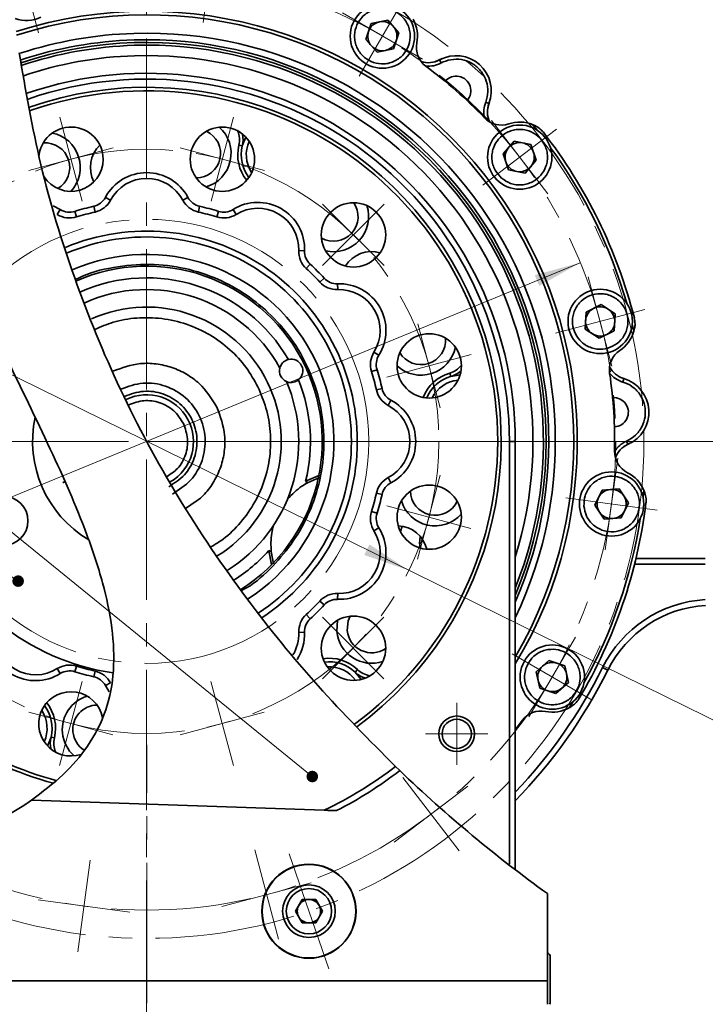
# Model space of a CAD drawing. Header units: millimetres. Extents: x -594 to 604, y -420 to 420.
# Tile 15 of 43: x -385 to -327, y 225 to 310. Entities that reach past the tile are written whole.
import ezdxf

# ---------------------------------------------------------------- set-up
doc = ezdxf.new("R2010")
doc.units = ezdxf.units.MM
doc.linetypes.add('点画线', pattern=[18, 12, -2, 2, -2])
doc.layers.get('0').update_dxf_attribs({"lineweight": 35})
for name, color, linetype, lineweight in [('中心线层', 1, '点画线', 18), ('尺寸线层', 3, 'Continuous', 18), ('粗实线层', 7, 'Continuous', 35), ('细实线层', 7, 'Continuous', 18)]:
    doc.layers.add(name, color=color, linetype=linetype, lineweight=lineweight)
doc.styles.add('标准', font='txt', dxfattribs={"width": 0.667})
doc.dimstyles.new('GB_尺寸', dxfattribs={"dimtxt": 3.5, "dimasz": 4, "dimexe": 2, "dimexo": 0, "dimtad": 1, "dimdsep": 46, "dimtxsty": '标准', "dimblk": '_CAXARROW', "dimcen": 0, "dimdle": 6, "dimazin": 2, "dimtfac": 0.707107, "dimtdec": 3, "dimtmove": 2, "dimatfit": 3, "dimfxl": 0, "dimfrac": 2, "dimtolj": 1, "dimtzin": 0, "dimarcsym": 0})

# ---------------------------------------------------------------- blocks, each defined once
blk = doc.blocks.new('*X13')
at = {"layer": '尺寸线层', "linetype": 'Continuous'}
for points in [[(-279.683, 273.547), (-280.183, 269.547), (-279.183, 269.547)], [(-279.683, 173.547), (-280.183, 177.547), (-279.183, 177.547)]]:
    blk.add_hatch(color=0, dxfattribs=at).paths.add_polyline_path(points, flags=0)
at = {"layer": '尺寸线层', "color": 0, "linetype": 'Continuous'}
for p, q in [((-374.607, 273.547), (-277.683, 273.547)), ((-279.683, 173.547), (-279.683, 273.547)), ((-374.607, 173.547), (-277.683, 173.547))]:
    blk.add_line(p, q, dxfattribs=at)
at = {"layer": '尺寸线层', "color": 0, "insert": (-282.039, 223.547), "char_height": 3.5, "width": 9.30267, "attachment_point": 5, "rotation": 90, "line_spacing_factor": 1.15057, "style": '标准'}
blk.add_mtext('\\T1.1;100', dxfattribs=at)
blk = doc.blocks.new('_CAXARROW')
blk.add_hatch(color=0).paths.add_polyline_path([(0, 0), (-1, 0.125), (-1, -0.125)], flags=0)
blk = doc.blocks.new('*X15')
at = {"layer": '尺寸线层', "linetype": 'Continuous'}
for points in [[(-259.129, 323.118), (-259.629, 319.118), (-258.629, 319.118)], [(-259.129, -353.352), (-259.629, -349.352), (-258.629, -349.352)]]:
    blk.add_hatch(color=0, dxfattribs=at).paths.add_polyline_path(points, flags=0)
at = {"layer": '尺寸线层', "color": 0, "linetype": 'Continuous'}
for p, q in [((-374.615, 323.118), (-257.129, 323.118)), ((-259.129, -353.352), (-259.129, 323.118)), ((-459.086, -353.352), (-257.129, -353.352))]:
    blk.add_line(p, q, dxfattribs=at)
at = {"layer": '尺寸线层', "color": 0, "insert": (-261.485, 178.789), "char_height": 3.5, "width": 9.20172, "attachment_point": 5, "rotation": 90, "line_spacing_factor": 1.15057, "style": '标准'}
blk.add_mtext('\\T1.1;676', dxfattribs=at)
blk = doc.blocks.new('*X28')
at = {"layer": '尺寸线层', "linetype": 'Continuous'}
for points in [[(-481.107, 247.969), (-480.939, 243.942), (-479.953, 244.107)], [(-415.936, -140.963), (-417.09, -137.101), (-416.104, -136.936)]]:
    blk.add_hatch(color=0, dxfattribs=at).paths.add_polyline_path(points, flags=0)
at = {"layer": '尺寸线层', "color": 0, "linetype": 'Continuous'}
for p, q in [((-412.367, 259.488), (-483.079, 247.639)), ((-415.936, -140.963), (-481.107, 247.969)), ((-347.195, -129.445), (-417.908, -141.294))]:
    blk.add_line(p, q, dxfattribs=at)
at = {"layer": '尺寸线层', "color": 0, "insert": (-446.198, 53.893), "char_height": 3.5, "width": 9.47933, "attachment_point": 5, "rotation": 279.51235, "line_spacing_factor": 1.15057, "style": '标准'}
blk.add_mtext('\\T1.1;400', dxfattribs=at)
blk = doc.blocks.new('*X29')
at = {"layer": '尺寸线层', "linetype": 'Continuous'}
for points in [[(-337.544, 288.844), (-341.433, 287.782), (-341.052, 286.858)], [(-411.685, 258.28), (-408.177, 260.267), (-407.796, 259.342)]]:
    blk.add_hatch(color=0, dxfattribs=at).paths.add_polyline_path(points, flags=0)
at = {"layer": '尺寸线层', "color": 0, "linetype": 'Continuous'}
blk.add_line((-445.266, 244.436), (-337.544, 288.844), dxfattribs=at)
at = {"layer": '尺寸线层', "color": 0, "insert": (-443.554, 247.977), "char_height": 3.5, "width": 11.7255, "attachment_point": 5, "rotation": 22.40385, "line_spacing_factor": 1.15057, "style": '标准'}
blk.add_mtext('\\T1.1;%%C80', dxfattribs=at)
blk = doc.blocks.new('*X33')
at = {"layer": '尺寸线层', "linetype": 'Continuous'}
for points in [[(-397.031, 284.598), (-393.663, 282.383), (-393.221, 283.28)], [(-352.198, 262.526), (-356.008, 263.845), (-355.566, 264.742)]]:
    blk.add_hatch(color=0, dxfattribs=at).paths.add_polyline_path(points, flags=0)
at = {"layer": '尺寸线层', "color": 0, "linetype": 'Continuous'}
blk.add_line((-315.093, 244.259), (-397.031, 284.598), dxfattribs=at)
at = {"layer": '尺寸线层', "color": 0, "insert": (-316.565, 247.905), "char_height": 3.5, "width": 11.7255, "attachment_point": 5, "rotation": 333.78827, "line_spacing_factor": 1.15057, "style": '标准'}
blk.add_mtext('\\T1.1;%%C50', dxfattribs=at)
blk = doc.blocks.new('*X41')
at = {"layer": '细实线层', "lineweight": 18}
h = blk.add_hatch(color=0, dxfattribs=at)
edge = h.paths.add_edge_path(flags=0)
edge.add_arc((0, 0), 0.5, 0, 360)
at = {"layer": '细实线层', "color": 0}
blk.add_line((0, 0), (-96.92, 78.843), dxfattribs=at)
blk = doc.blocks.new('*X42')
at = {"layer": '细实线层', "lineweight": 18}
h = blk.add_hatch(color=0, dxfattribs=at)
edge = h.paths.add_edge_path(flags=0)
edge.add_arc((0, 0), 0.5, 0, 360)
at = {"layer": '细实线层', "color": 0}
for p, q in [((-71.774, 49.14), (-81.774, 49.14)), ((0, 0), (-71.774, 49.14))]:
    blk.add_line(p, q, dxfattribs=at)
at = {"layer": '细实线层', "color": 0, "lineweight": 18, "insert": (-76.774, 50.64), "char_height": 5, "width": 17, "attachment_point": 8, "line_spacing_factor": 1.15057, "style": '标准'}
blk.add_mtext('\\T1.1;4', dxfattribs=at)

msp = doc.modelspace()

# ---------------------------------------------------------------- linework, layer by layer
at = {"layer": '中心线层'}
for p, q in [((-374.615, 224.006), (-374.615, 323.118)), ((-368.728, 317.215), (-369.782, 309.384)), ((-385.881, 316.145), (-383.858, 308.506)), ((-352.471, 311.639), (-356.442, 304.807)), ((-357.872, 310.209), (-351.04, 306.238)), ((-380.107, 294.104), (-382.034, 301.294)), ((-369.1, 294.098), (-367.174, 301.289)), ((-345.122, 301.012), (-340.33, 294.729)), ((-339.585, 300.267), (-345.868, 295.475)), ((-377.475, 298.663), (-384.666, 296.736)), ((-364.542, 296.73), (-371.732, 298.657)), ((-354.307, 288.59), (-359.571, 293.854)), ((-359.571, 288.59), (-354.307, 293.854)), ((-336.863, 287.637), (-334.84, 279.998)), ((-332.032, 284.829), (-339.671, 282.806)), ((-349.514, 276.423), (-351.441, 283.613)), ((-354.073, 279.055), (-346.882, 280.982)), ((-424.17, 273.562), (-325.059, 273.562)), ((-334.35, 272.118), (-335.405, 264.287)), ((-351.447, 263.49), (-349.52, 270.68)), ((-330.962, 267.675), (-338.793, 268.73)), ((-354.078, 268.048), (-346.888, 266.121)), ((-359.587, 253.255), (-354.323, 258.519)), ((-359.587, 258.519), (-354.323, 253.255)), ((-337.968, 256.82), (-341.939, 249.988)), ((-336.538, 251.418), (-343.369, 255.389)), ((-380.129, 253.026), (-382.055, 245.836)), ((-369.122, 253.02), (-367.195, 245.83)), ((-348.107, 245.892), (-348.107, 251.202)), ((-384.687, 250.394), (-377.497, 248.468)), ((-371.754, 248.462), (-364.563, 250.388)), ((-350.762, 248.547), (-345.452, 248.547)), ((-374.607, 99.501), (-374.607, 247.593)), ((-347.91, 238.532), (-352.702, 244.816)), ((-347.165, 244.07), (-353.448, 239.278)), ((-363.348, 230.98), (-365.371, 238.618)), ((-380.502, 229.91), (-379.447, 237.741)), ((-362.437, 238.293), (-359.039, 228.454)), ((-360.54, 235.81), (-368.179, 233.788)), ((-376.059, 233.298), (-383.89, 234.352))]:
    msp.add_line(p, q, dxfattribs=at)
for centre, radius in [((-374.607, 273.547), 42.5), ((-374.615, 273.562), 40.097), ((-374.615, 273.562), 24.986), ((-374.615, 273.562), 18.991)]:
    msp.add_circle(centre, radius, dxfattribs=at)
at = {"layer": '粗实线层'}
for p, q in [((-355.421, 309.297), (-355.875, 307.927)), ((-354.007, 309.589), (-355.421, 309.297)), ((-353.048, 308.511), (-354.007, 309.589)), ((-353.501, 307.141), (-353.048, 308.511)), ((-355.875, 307.927), (-354.915, 306.849)), ((-354.915, 306.849), (-353.501, 307.141)), ((-349.971, 306.028), (-349.352, 306.298)), ((-349.57, 306.19), (-349.428, 305.926)), ((-345.631, 302.577), (-345.351, 302.469)), ((-345.302, 302.605), (-345.458, 302.076)), ((-341.618, 300.658), (-341.228, 300.176)), ((-341.387, 300.555), (-341.618, 300.658)), ((-366.144, 299.591), (-366.435, 298.831)), ((-343.2, 299.234), (-344.144, 298.141)), ((-341.783, 298.963), (-343.2, 299.234)), ((-366.435, 298.831), (-366.726, 298.902)), ((-344.144, 298.141), (-343.67, 296.778)), ((-341.308, 297.599), (-341.783, 298.963)), ((-342.252, 296.507), (-341.308, 297.599)), ((-343.67, 296.778), (-342.252, 296.507)), ((-377.697, 294.191), (-378.139, 294.426)), ((-371.076, 294.426), (-371.517, 294.191)), ((-382.598, 293.706), (-381.988, 293.394)), ((-382.253, 292.97), (-381.988, 293.394)), ((-380.598, 292.757), (-380.747, 293.234)), ((-379.024, 293.179), (-379.134, 293.667)), ((-370.081, 293.667), (-370.19, 293.179)), ((-368.468, 293.234), (-368.616, 292.757)), ((-367.226, 293.394), (-366.961, 292.97)), ((-361.11, 289.863), (-361.609, 289.88)), ((-360.627, 288.708), (-360.966, 288.34)), ((-359.446, 287.527), (-359.814, 287.188)), ((-358.292, 287.045), (-358.274, 286.545)), ((-335.761, 285.259), (-337.051, 284.611)), ((-334.555, 284.467), (-335.761, 285.259)), ((-337.051, 284.611), (-337.135, 283.17)), ((-334.639, 283.026), (-334.555, 284.467)), ((-337.135, 283.17), (-335.928, 282.378)), ((-335.928, 282.378), (-334.639, 283.026)), ((-333.105, 283.588), (-332.963, 282.985)), ((-332.963, 282.985), (-332.903, 283.23)), ((-354.76, 280.928), (-355.184, 281.193)), ((-354.92, 279.687), (-355.397, 279.538)), ((-348.624, 279.112), (-348.709, 279.4)), ((-347.821, 279.24), (-348.624, 279.112)), ((-334.219, 279.094), (-333.591, 278.848)), ((-333.821, 278.926), (-333.908, 278.638)), ((-354.488, 278.074), (-354.976, 277.964)), ((-353.729, 277.079), (-353.963, 276.637)), ((-343.607, 273.547), (-343.107, 273.547)), ((-343.607, 237.399), (-343.607, 273.547)), ((-343.107, 273.547), (-343.107, 237.011)), ((-333.338, 273.372), (-333.822, 273.109)), ((-333.591, 273.585), (-333.469, 273.311)), ((-361.024, 270.157), (-359.821, 270.672)), ((-359.823, 270.462), (-360.851, 270.023)), ((-353.729, 270.016), (-353.963, 270.457)), ((-381.786, 270.017), (-381.646, 270.086)), ((-360.851, 270.023), (-361.024, 270.157)), ((-334.236, 269.502), (-335.676, 269.397)), ((-333.425, 268.308), (-334.236, 269.502)), ((-354.488, 269.021), (-354.976, 269.13)), ((-335.676, 269.397), (-336.304, 268.098)), ((-332.11, 269.391), (-332.175, 268.774)), ((-332.02, 269.155), (-332.11, 269.391)), ((-336.304, 268.098), (-335.493, 266.904)), ((-334.054, 267.009), (-333.425, 268.308)), ((-354.92, 267.408), (-355.397, 267.556)), ((-335.493, 266.904), (-334.054, 267.009)), ((-354.76, 266.166), (-355.184, 265.901)), ((-352.921, 265.852), (-352.769, 266.304)), ((-364.171, 264.215), (-363.964, 264.147)), ((-363.942, 262.999), (-364.171, 264.215)), ((-363.964, 264.147), (-363.76, 263.089)), ((-326.861, 263.047), (-332.909, 263.047)), ((-332.786, 263.547), (-326.861, 263.547)), ((-358.292, 260.05), (-358.274, 260.549)), ((-359.446, 259.567), (-359.814, 259.906)), ((-360.627, 258.386), (-360.966, 258.754)), ((-358.359, 257.301), (-358.294, 258.257)), ((-361.11, 257.232), (-361.609, 257.214)), ((-340.227, 254.815), (-341.305, 253.855)), ((-338.857, 254.361), (-340.227, 254.815)), ((-338.565, 252.947), (-338.857, 254.361)), ((-382.253, 254.124), (-381.988, 253.7)), ((-380.598, 254.337), (-380.747, 253.86)), ((-379.024, 253.916), (-379.134, 253.428)), ((-356.797, 253.828), (-356.59, 254.045)), ((-356.284, 253.196), (-356.797, 253.828)), ((-341.305, 253.855), (-341.013, 252.441)), ((-335.64, 254.214), (-335.192, 253.992)), ((-377.697, 252.904), (-378.139, 252.669)), ((-377.807, 252.146), (-378.139, 252.669)), ((-339.643, 251.988), (-338.565, 252.947)), ((-341.013, 252.441), (-339.643, 251.988)), ((-338.16, 251.301), (-338.487, 250.774)), ((-338.487, 250.774), (-338.271, 250.905)), ((-383.07, 247.504), (-382.779, 248.263)), ((-382.779, 248.263), (-382.488, 248.192)), ((-353.342, 245.748), (-352.977, 245.398)), ((-359.425, 242.011), (-384.458, 242.865)), ((-361.893, 233.374), (-361.315, 234.374)), ((-361.315, 234.374), (-360.161, 234.374)), ((-360.161, 234.374), (-359.583, 233.374)), ((-340.357, 234.876), (-340.357, 227.41)), ((-361.315, 232.374), (-361.893, 233.374)), ((-359.583, 233.374), (-360.161, 232.374)), ((-360.161, 232.374), (-361.315, 232.374)), ((-340.107, 229.485), (-340.107, 225.61)), ((-422.863, 227.41), (-340.357, 227.41)), ((-340.357, 227.41), (-340.357, 225.41))]:
    msp.add_line(p, q, dxfattribs=at)
for points in [[(-351.205, 264.43), (-351.284, 264.85), (-351.222, 265.434)], [(-357.203, 258.606), (-357.378, 258.199), (-357.463, 257.384)], [(-342.502, 249.687), (-343.008, 249.022), (-343.107, 248.895)]]:
    msp.add_lwpolyline(points, dxfattribs=at)
for centre, radius in [((-354.461, 308.219), 2.75), ((-368.137, 297.695), 2.75), ((-342.726, 297.87), 2.75), ((-356.929, 291.225), 2.75), ((-335.845, 283.818), 2.75), ((-350.459, 280.018), 2.75), ((-334.865, 268.203), 2.75), ((-350.459, 267.077), 2.75), ((-386.854, 266.763), 2.1), ((-356.929, 255.869), 2.75), ((-339.935, 253.401), 2.75), ((-348.107, 248.547), 1.525), ((-348.107, 248.547), 1.25), ((-360.738, 233.374), 4.025), ((-360.738, 233.374), 4), ((-360.738, 233.374), 2.25), ((-360.738, 233.374), 1.938)]:
    msp.add_circle(centre, radius, dxfattribs=at)
for centre, radius, start, end in [((-374.607, 273.547), 36.8, 328.86798, 107.64266), ((-374.607, 273.547), 36.5, 329.65666, 107.72781), ((-384.878, 312.309), 2.75, 249.10675, 296.6837), ((-354.461, 308.219), 1.25, 101.6837, 161.6837), ((-354.461, 308.219), 1.25, 41.6837, 101.6837), ((-354.461, 308.219), 3, 348.9074, 28.86239), ((-374.607, 273.547), 34.927, 91.79395, 108.0175), ((-374.607, 273.547), 34.927, 334.40578, 91.79395), ((-354.461, 308.219), 1.25, 161.6837, 221.6837), ((-354.461, 308.219), 1.25, 341.6837, 41.6837), ((-374.607, 273.547), 34.368, 91.79395, 108.32033), ((-374.607, 273.547), 34.137, 337.33107, 108.33787), ((-374.607, 273.547), 33.906, 91.79395, 108.42269), ((-374.607, 273.547), 34.368, 336.42609, 91.79395), ((-374.607, 273.547), 33.906, 338.28473, 91.79395), ((-354.461, 308.219), 1.25, 281.6837, 341.6837), ((-349.554, 307.257), 2, 168.9074, 233.38089), ((-374.607, 273.547), 33.015, 342.57796, 91.79395), ((-354.461, 308.219), 1.25, 221.6837, 281.6837), ((-374.607, 273.547), 33.015, 91.79395, 108.5898), ((-350.517, 307.952), 2, 251.4564, 298.25684), ((-350.517, 307.952), 2.3, 263.81447, 298.25684), ((-348.15, 303.548), 3, 338.9258, 118.25684), ((-374.607, 273.547), 31.5, 0, 108.97857), ((-374.607, 273.547), 40, 43.80175, 53.38089), ((-374.607, 273.547), 31, 0, 109.08601), ((-348.15, 303.548), 1.25, 317.69604, 139.4866), ((-374.607, 273.547), 30.3, 306.3814, 109.27493), ((-374.607, 273.547), 30, 0, 109.37272), ((-343.485, 301.75), 2.3, 158.9258, 193.36817), ((-343.485, 301.75), 2, 158.9258, 205.72624), ((-344.294, 302.618), 2, 223.80175, 288.27524), ((-342.726, 297.87), 3, 68.32025, 108.27524), ((-381.078, 297.695), 2.75, 0, 176.4894), ((-383.281, 296.994), 3, 316.92246, 78.37813), ((-370.395, 298.19), 2.1, 270.70153, 64.59906), ((-370.395, 298.19), 3, 286.92246, 48.37813), ((-368.67, 299.373), 2, 346.3654, 21.38835), ((-368.67, 299.373), 2.3, 346.3654, 11.76083), ((-374.607, 273.547), 43, 14.22538, 37.95726), ((-383.281, 296.994), 2.1, 300.70153, 94.59906), ((-363.325, 298.077), 2.77, 155.6269, 213.4442), ((-342.726, 297.87), 1.25, 79.1837, 139.1837), ((-342.726, 297.87), 1.25, 19.1837, 79.1837), ((-376.783, 296.996), 2.635, 133.76286, 207.75321), ((-363.325, 298.077), 3.5, 166.3654, 218.61342), ((-363.325, 298.077), 3.2, 166.3654, 217.30436), ((-342.726, 297.87), 1.25, 139.1837, 199.1837), ((-342.726, 297.87), 1.25, 319.1837, 19.1837), ((-374.607, 273.547), 42.7, 16.08174, 36.1009), ((-381.078, 297.695), 2.75, 212.65967, 360), ((-342.726, 297.87), 1.25, 199.1837, 259.1837), ((-374.607, 292.547), 4, 28.00899, 151.99101), ((-342.726, 297.87), 1.25, 259.1837, 319.1837), ((-374.607, 292.547), 3.5, 28.00899, 151.99101), ((-379.463, 295.13), 1.5, 282.67954, 331.99101), ((-379.463, 295.13), 2, 282.67954, 331.99101), ((-369.751, 295.13), 2, 208.00899, 257.32046), ((-369.751, 295.13), 1.5, 208.00899, 257.32046), ((-365.107, 290.002), 4, 358.00899, 121.99101), ((-358.638, 292.782), 2.1, 240.70153, 34.59906), ((-381.193, 294.666), 1.5, 238.00899, 287.32046), ((-374.607, 273.547), 20.622, 102.67954, 107.32046), ((-374.607, 273.547), 20.122, 102.67954, 107.32046), ((-374.607, 273.547), 20.122, 72.67954, 77.32046), ((-374.607, 273.547), 20.622, 72.67954, 77.32046), ((-368.021, 294.666), 1.5, 252.67954, 301.99101), ((-365.107, 290.002), 3.5, 358.00899, 121.99101), ((-358.638, 292.782), 3, 256.92246, 18.37813), ((-381.193, 294.666), 2, 238.00899, 287.32046), ((-368.021, 294.666), 2, 252.67954, 301.99101), ((-374.607, 273.547), 18, 0, 112.71698), ((-374.607, 273.547), 17.5, 0, 112.83677), ((-359.61, 289.811), 2, 178.00899, 227.32046), ((-359.61, 289.811), 1.5, 178.00899, 227.32046), ((-355.387, 287.156), 2.635, 73.76286, 147.75321), ((-374.607, 273.547), 16, 302.56974, 113.46039), ((-374.607, 273.547), 15, 302.39796, 113.78812), ((-374.607, 273.547), 20.122, 42.67954, 47.32046), ((-374.607, 273.547), 20.622, 42.67954, 47.32046), ((-374.607, 273.547), 14, 30.09057, 114.13566), ((-358.344, 288.544), 2, 222.67954, 271.99101), ((-358.344, 288.544), 1.5, 222.67954, 271.99101), ((-374.607, 273.547), 20, 138.14492, 261.77158), ((-374.607, 273.547), 13, 28.9263, 114.32576), ((-358.153, 283.047), 4, 328.00899, 91.99101), ((-358.153, 283.047), 3.5, 328.00899, 91.99101), ((-374.607, 273.547), 11.5, 26.09133, 114.24669), ((-335.845, 283.818), 1.25, 116.6837, 176.6837), ((-335.845, 283.818), 1.25, 56.6837, 116.6837), ((-335.845, 283.818), 1.25, 356.6837, 56.6837), ((-335.845, 283.818), 1.25, 176.6837, 236.6837), ((-335.845, 283.818), 1.25, 296.6837, 356.6837), ((-335.845, 283.818), 3, 303.9074, 343.86239), ((-351.16, 282.221), 2.1, 210.70153, 4.59906), ((-335.845, 283.818), 1.25, 236.6837, 296.6837), ((-351.16, 282.221), 3, 226.92246, 348.37813), ((-333.056, 279.669), 2, 123.9074, 188.38089), ((-362.258, 279.594), 1, 308.56161, 103.62103), ((-353.488, 280.133), 2, 148.00899, 197.32046), ((-353.488, 280.133), 1.5, 148.00899, 197.32046), ((-362.258, 279.594), 1, 166.07725, 246.10539), ((-374.607, 273.547), 20.622, 12.67954, 17.32046), ((-349.272, 281.319), 2, 286.3654, 321.38835), ((-333.245, 280.841), 2, 206.4564, 253.25684), ((-374.607, 273.547), 14, 345.98459, 22.09207), ((-374.607, 273.547), 20.122, 12.67954, 17.32046), ((-347.723, 276.041), 3.5, 106.3654, 158.61342), ((-347.723, 276.041), 3.2, 106.3654, 157.30436), ((-347.723, 276.041), 2.77, 95.6269, 153.4442), ((-349.272, 281.319), 2.3, 286.3654, 311.76083), ((-333.245, 280.841), 2.3, 218.81447, 253.25684), ((-374.607, 273.547), 40, 358.80175, 8.38089), ((-334.686, 276.053), 3, 293.9258, 73.25684), ((-374.607, 273.547), 11.5, 301.63742, 26.09133), ((-374.607, 273.547), 13, 301.99663, 23.25633), ((-353.024, 278.403), 2, 192.67954, 241.99101), ((-353.024, 278.403), 1.5, 192.67954, 241.99101), ((-374.607, 273.547), 4, 300.28099, 116.19693), ((-355.607, 273.547), 4, 298.00899, 61.99101), ((-334.686, 276.053), 1.25, 272.69604, 94.4866), ((-355.607, 273.547), 3.5, 298.00899, 61.99101), ((-374.607, 273.547), 9.75, 167.72554, 239.44204), ((-374.607, 273.547), 17.5, 302.959, 360), ((-374.607, 273.547), 18, 303.11175, 0), ((-374.607, 273.547), 30, 306.3066, 360), ((-332.658, 271.482), 2.3, 113.9258, 148.36817), ((-332.658, 271.482), 2, 113.9258, 160.72624), ((-332.616, 272.669), 2, 178.80175, 243.27524), ((-353.024, 268.691), 2, 118.00899, 167.32046), ((-334.865, 268.203), 3, 23.32025, 63.27524), ((-353.024, 268.691), 1.5, 118.00899, 167.32046), ((-374.607, 273.547), 20.122, 342.67954, 347.32046), ((-374.607, 273.547), 20.622, 342.67954, 347.32046), ((-349.965, 269.335), 2.1, 180.70153, 334.59906), ((-334.865, 268.203), 1.25, 154.1837, 214.1837), ((-334.865, 268.203), 1.25, 94.1837, 154.1837), ((-334.865, 268.203), 1.25, 34.1837, 94.1837), ((-334.865, 268.203), 1.25, 334.1837, 34.1837), ((-349.965, 269.335), 3, 196.92246, 318.37813), ((-374.607, 273.547), 43, 329.22538, 352.95726), ((-353.488, 266.961), 2, 162.67954, 211.99101), ((-353.488, 266.961), 1.5, 162.67954, 211.99101), ((-334.865, 268.203), 1.25, 214.1837, 274.1837), ((-334.865, 268.203), 1.25, 274.1837, 334.1837), ((-358.153, 264.047), 4, 268.00899, 31.99101), ((-353.212, 263.707), 2.635, 13.76286, 87.75321), ((-374.607, 273.547), 42.7, 331.08174, 351.1009), ((-358.153, 264.047), 3.5, 268.00899, 31.99101), ((-374.607, 273.547), 14, 302.25612, 318.19805), ((-358.344, 258.55), 2, 88.00899, 137.32046), ((-374.607, 273.547), 20.122, 312.67954, 317.32046), ((-374.607, 273.547), 20.622, 312.67954, 317.32046), ((-358.344, 258.55), 1.5, 88.00899, 137.32046), ((-326.234, 249.547), 10.5, 93.42355, 153.6122), ((-326.234, 249.547), 10, 93.42355, 153.6122), ((-359.61, 257.284), 2, 132.67954, 181.99101), ((-359.61, 257.284), 1.5, 132.67954, 181.99101), ((-384.107, 257.093), 4, 178.00899, 301.99101), ((-384.107, 257.093), 3.5, 178.00899, 301.99101), ((-365.107, 257.093), 3.5, 329.06727, 1.99101), ((-365.107, 257.093), 4, 326.83594, 1.99101), ((-355.372, 257.578), 3, 185.30059, 288.37813), ((-355.372, 257.578), 2.1, 185.30059, 304.59906), ((-374.607, 273.547), 30.3, 218.22212, 254.76897), ((-374.607, 273.547), 30, 218.45644, 255.24338), ((-381.193, 252.428), 2, 72.67954, 121.99101), ((-359.005, 251.512), 3.5, 46.3654, 98.61342), ((-359.005, 251.512), 3.2, 46.3654, 97.30436), ((-339.935, 253.401), 1.25, 71.6837, 131.6837), ((-339.935, 253.401), 1.25, 11.6837, 71.6837), ((-381.193, 252.428), 1.5, 72.67954, 121.99101), ((-374.607, 273.547), 20.622, 252.67954, 257.32046), ((-374.607, 273.547), 20.122, 252.67954, 257.32046), ((-379.463, 251.964), 2, 28.00899, 77.32046), ((-359.005, 251.512), 2.77, 35.6269, 93.4442), ((-355.209, 255.492), 2.3, 226.3654, 251.76083), ((-355.209, 255.492), 2, 226.3654, 261.38835), ((-374.607, 273.547), 43.5, 316.39718, 333.6122), ((-374.607, 273.547), 44, 315.71775, 333.6122), ((-339.935, 253.401), 1.25, 131.6837, 191.6837), ((-339.935, 253.401), 1.25, 311.6837, 11.6837), ((-379.463, 251.964), 1.5, 28.00899, 77.32046), ((-339.935, 253.401), 1.25, 191.6837, 251.6837), ((-381.078, 249.399), 2.75, 11.45868, 288.33144), ((-339.935, 253.401), 1.25, 251.6837, 311.6837), ((-385.889, 249.017), 3.5, 346.3654, 38.61342), ((-378.819, 248.905), 3, 106.92246, 185.30059), ((-378.819, 248.905), 2.1, 90.70153, 185.30059), ((-385.889, 249.017), 2.77, 335.6269, 33.4442), ((-385.889, 249.017), 3.2, 346.3654, 37.30436), ((-340.897, 248.494), 2, 78.9074, 143.38089), ((-339.935, 253.401), 3, 258.9074, 298.86239), ((-378.819, 248.905), 3, 185.30059, 228.37813), ((-378.819, 248.905), 2.1, 185.30059, 237.04693), ((-380.544, 247.721), 2.3, 166.3654, 191.76083), ((-380.544, 247.721), 2, 166.3654, 201.38835), ((-374.607, 273.547), 35, 295.70673, 307.41531), ((-374.607, 273.547), 35.5, 297.20899, 307.5393), ((-360.738, 233.374), 1, 90, 150), ((-360.738, 233.374), 1, 30, 90), ((-360.738, 233.374), 1, 150, 210), ((-360.738, 233.374), 1, 330, 30), ((-360.738, 233.374), 1, 210, 270), ((-360.738, 233.374), 1, 270, 330), ((-340.42, 229.485), 0.313, 0, 78.37966), ((-340.42, 225.61), 0.313, 320.33326, 360)]:
    msp.add_arc(centre, radius, start, end, dxfattribs=at)
for points, knots in [([(-355.207, 305.964), (-355.481, 306.089), (-355.903, 306.28), (-356.336, 306.735), (-356.598, 307.145), (-356.772, 307.601), (-356.87, 308.216), (-356.77, 308.984), (-356.392, 309.659), (-355.947, 310.094), (-355.535, 310.356), (-355.08, 310.53), (-354.464, 310.628), (-353.697, 310.529), (-353.021, 310.151), (-352.586, 309.705), (-352.325, 309.293), (-352.15, 308.838), (-352.052, 308.222), (-352.152, 307.455), (-352.53, 306.779), (-352.975, 306.344), (-353.387, 306.082), (-353.842, 305.909), (-354.461, 305.803), (-354.914, 305.901), (-355.207, 305.964)], [0, 0, 0, 0, 0.892219, 1.377397, 1.863113, 2.348292, 2.834008, 3.726226, 4.618445, 5.103623, 5.589339, 6.074518, 6.560234, 7.452452, 8.344671, 8.829849, 9.315565, 9.800744, 10.28646, 11.178678, 12.070897, 12.556075, 13.041791, 13.52697, 14.012686, 14.904904, 14.904904, 14.904904, 14.904904]), ([(-385.509, 306.806), (-384.955, 303.595), (-383.829, 297.064), (-380.882, 287.421), (-376.995, 277.891), (-372.055, 268.706), (-366.324, 260.272), (-360.095, 252.563), (-355.586, 248.013), (-353.342, 245.748)], [0, 0, 0, 0, 9.770411, 19.869348, 30.183706, 40.615278, 51.097275, 60.743956, 70.307855, 70.307855, 70.307855, 70.307855]), ([(-345.631, 302.577), (-345.549, 302.871), (-345.387, 303.459), (-345.53, 304.38), (-345.949, 305.2), (-346.621, 305.835), (-347.465, 306.213), (-348.384, 306.288), (-349.046, 306.12), (-349.372, 305.955), (-349.428, 305.926)], [0, 0, 0, 0, 0.909533, 1.819066, 2.728599, 3.638132, 4.547666, 5.457199, 6.366732, 6.556855, 6.556855, 6.556855, 6.556855]), ([(-384.458, 242.865), (-383.529, 243.565), (-381.743, 244.91), (-379.509, 247.488), (-377.95, 250.522), (-377.314, 254.014), (-377.495, 257.707), (-378.338, 261.602), (-380.062, 266.743), (-382.9, 273.143), (-386.69, 280.849), (-391.135, 290.313), (-393.969, 297.318), (-395.663, 301.505)], [0, 0, 0, 0, 3.482608, 6.698557, 10.1538, 13.585453, 17.222045, 21.18547, 25.51284, 33.476351, 42.170955, 51.294283, 64.848201, 64.848201, 64.848201, 64.848201]), ([(-344.279, 296.073), (-344.484, 296.292), (-344.8, 296.631), (-345.026, 297.216), (-345.111, 297.695), (-345.098, 298.183), (-344.953, 298.789), (-344.567, 299.46), (-343.96, 299.939), (-343.381, 300.171), (-342.901, 300.255), (-342.413, 300.242), (-341.807, 300.097), (-341.136, 299.711), (-340.657, 299.104), (-340.425, 298.525), (-340.341, 298.045), (-340.354, 297.557), (-340.499, 296.951), (-340.885, 296.28), (-341.493, 295.801), (-342.071, 295.569), (-342.552, 295.485), (-343.038, 295.5), (-343.65, 295.638), (-344.032, 295.902), (-344.279, 296.073)], [0, 0, 0, 0, 0.892219, 1.377397, 1.863113, 2.348292, 2.834008, 3.726226, 4.618445, 5.103623, 5.589339, 6.074518, 6.560234, 7.452452, 8.344671, 8.829849, 9.315565, 9.800744, 10.28646, 11.178678, 12.070897, 12.556075, 13.041791, 13.52697, 14.012686, 14.904904, 14.904904, 14.904904, 14.904904]), ([(-341.387, 300.555), (-341.242, 300.471), (-340.989, 300.326), (-340.788, 300.093), (-340.703, 299.995)], [0, 0, 0, 0, 0.5139732, 0.8902601, 0.8902601, 0.8902601, 0.8902601]), ([(-380.683, 287.398), (-380.603, 287.442), (-379.612, 287.988), (-377.456, 288.496), (-374.37, 288.811), (-371.327, 288.437), (-368.537, 287.526), (-366.051, 286.152), (-363.858, 284.35), (-361.977, 282.093), (-360.521, 279.404), (-359.621, 276.415), (-359.353, 273.305), (-359.714, 270.268), (-360.63, 267.479), (-361.998, 264.984), (-363.82, 262.826), (-365.356, 261.398), (-366.364, 260.868), (-366.505, 260.794)], [0, 0, 0, 0, 0.272664, 3.39792, 6.523176, 9.583488, 12.521649, 15.293761, 18.065874, 21.004035, 24.064347, 27.189603, 30.314859, 33.375171, 36.313332, 39.085444, 41.857557, 44.795718, 45.275931, 45.275931, 45.275931, 45.275931]), ([(-337.967, 282.752), (-338.073, 283.033), (-338.236, 283.467), (-338.22, 284.095), (-338.115, 284.57), (-337.916, 285.015), (-337.55, 285.52), (-336.937, 285.992), (-336.193, 286.202), (-335.569, 286.195), (-335.094, 286.089), (-334.648, 285.89), (-334.144, 285.524), (-333.671, 284.911), (-333.461, 284.166), (-333.468, 283.543), (-333.575, 283.067), (-333.773, 282.622), (-334.139, 282.117), (-334.752, 281.645), (-335.497, 281.435), (-336.12, 281.442), (-336.597, 281.548), (-337.04, 281.748), (-337.553, 282.109), (-337.804, 282.499), (-337.967, 282.752)], [0, 0, 0, 0, 0.892219, 1.377397, 1.863113, 2.348292, 2.834008, 3.726226, 4.618445, 5.103623, 5.589339, 6.074518, 6.560234, 7.452452, 8.344671, 8.829849, 9.315565, 9.800744, 10.28646, 11.178678, 12.070897, 12.556075, 13.041791, 13.52697, 14.012686, 14.904904, 14.904904, 14.904904, 14.904904]), ([(-379.047, 283.143), (-378.529, 283.363), (-377.379, 283.851), (-375.429, 284.172), (-373.294, 284.135), (-371.166, 283.645), (-369.182, 282.733), (-367.468, 281.461), (-366.068, 279.949), (-365.417, 278.786), (-365.101, 278.221)], [0, 0, 0, 0, 1.686789, 3.740741, 5.880084, 8.064828, 10.249571, 12.388914, 14.442867, 16.380742, 16.380742, 16.380742, 16.380742]), ([(-332.926, 284.114), (-332.894, 283.939), (-332.84, 283.635), (-332.884, 283.351), (-332.903, 283.23)], [0, 0, 0, 0, 0.5125794, 0.8901445, 0.8901445, 0.8901445, 0.8901445]), ([(-363.229, 279.835), (-363.18, 279.961), (-363.069, 280.245), (-362.787, 280.471), (-362.568, 280.542), (-362.494, 280.566)], [0, 0, 0, 0, 0.37477, 0.847075, 1.08782, 1.08782, 1.08782, 1.08782]), ([(-377.486, 279.567), (-376.715, 279.848), (-375.517, 280.286), (-373.777, 280.224), (-372.435, 279.923), (-371.188, 279.342), (-369.753, 278.313), (-369.058, 277.213), (-368.607, 276.497)], [0, 0, 0, 0, 2.436053, 3.787056, 5.166728, 6.546401, 7.897403, 10.407078, 10.407078, 10.407078, 10.407078]), ([(-361.635, 278.812), (-361.77, 278.732), (-362.042, 278.571), (-362.42, 278.584), (-362.625, 278.665), (-362.663, 278.68)], [0, 0, 0, 0, 0.486849, 0.975522, 1.086617, 1.086617, 1.086617, 1.086617]), ([(-365.101, 278.221), (-364.847, 277.627), (-364.323, 276.401), (-363.981, 274.369), (-364.02, 272.234), (-364.509, 270.107), (-365.419, 268.12), (-366.698, 266.414), (-367.953, 265.21), (-368.826, 264.707), (-369.105, 264.547)], [0, 0, 0, 0, 1.937999, 3.992082, 6.131561, 8.316443, 10.501325, 12.640804, 14.694887, 15.661745, 15.661745, 15.661745, 15.661745]), ([(-333.591, 273.585), (-333.325, 273.735), (-332.794, 274.036), (-332.245, 274.789), (-331.961, 275.665), (-331.987, 276.589), (-332.317, 277.453), (-332.913, 278.156), (-333.5, 278.506), (-333.848, 278.619), (-333.908, 278.638)], [0, 0, 0, 0, 0.909533, 1.819066, 2.728599, 3.638132, 4.547666, 5.457199, 6.366732, 6.556855, 6.556855, 6.556855, 6.556855]), ([(-376.14, 276.69), (-375.71, 276.844), (-374.846, 277.153), (-373.456, 276.939), (-372.218, 276.259), (-371.718, 275.483), (-371.468, 275.095)], [0, 0, 0, 0, 1.354353, 2.725065, 4.095776, 5.466488, 5.466488, 5.466488, 5.466488]), ([(-368.607, 276.497), (-368.316, 275.703), (-367.869, 274.481), (-367.93, 272.717), (-368.231, 271.374), (-368.814, 270.13), (-369.735, 268.821), (-370.688, 268.212), (-371.257, 267.848)], [0, 0, 0, 0, 2.509582, 3.860534, 5.240156, 6.619777, 7.97073, 9.979428, 9.979428, 9.979428, 9.979428]), ([(-371.468, 275.095), (-371.312, 274.66), (-371, 273.791), (-371.218, 272.398), (-371.843, 271.229), (-372.54, 270.772), (-372.851, 270.567)], [0, 0, 0, 0, 1.370877, 2.741753, 4.11263, 5.220953, 5.220953, 5.220953, 5.220953]), ([(-337.234, 268.03), (-337.223, 268.33), (-337.208, 268.793), (-336.954, 269.367), (-336.675, 269.766), (-336.321, 270.101), (-335.79, 270.427), (-335.042, 270.629), (-334.274, 270.538), (-333.701, 270.293), (-333.302, 270.013), (-332.966, 269.659), (-332.64, 269.128), (-332.439, 268.38), (-332.53, 267.612), (-332.775, 267.039), (-333.055, 266.64), (-333.409, 266.304), (-333.94, 265.979), (-334.687, 265.777), (-335.456, 265.868), (-336.029, 266.113), (-336.428, 266.393), (-336.762, 266.747), (-337.097, 267.278), (-337.18, 267.734), (-337.234, 268.03)], [0, 0, 0, 0, 0.892219, 1.377397, 1.863113, 2.348292, 2.834008, 3.726226, 4.618445, 5.103623, 5.589339, 6.074518, 6.560234, 7.452452, 8.344671, 8.829849, 9.315565, 9.800744, 10.28646, 11.178678, 12.070897, 12.556075, 13.041791, 13.52697, 14.012686, 14.904904, 14.904904, 14.904904, 14.904904]), ([(-362.577, 268.619), (-362.179, 269.022), (-361.622, 269.585), (-361.022, 269.927), (-360.851, 270.023)], [0, 0, 0, 0, 1.600902, 2.234443, 2.234443, 2.234443, 2.234443]), ([(-332.02, 269.155), (-331.976, 268.992), (-331.901, 268.711), (-331.922, 268.405), (-331.932, 268.275)], [0, 0, 0, 0, 0.5139732, 0.8902601, 0.8902601, 0.8902601, 0.8902601]), ([(-363.964, 264.147), (-363.986, 264.656), (-364.017, 265.364), (-363.826, 266.144), (-363.772, 266.364)], [0, 0, 0, 0, 1.604021, 2.235612, 2.235612, 2.235612, 2.235612]), ([(-342.19, 254.147), (-342.066, 254.421), (-341.874, 254.843), (-341.419, 255.276), (-341.01, 255.538), (-340.554, 255.712), (-339.938, 255.81), (-339.171, 255.71), (-338.496, 255.332), (-338.06, 254.887), (-337.799, 254.475), (-337.624, 254.02), (-337.526, 253.404), (-337.626, 252.637), (-338.004, 251.961), (-338.449, 251.526), (-338.861, 251.265), (-339.317, 251.09), (-339.932, 250.992), (-340.7, 251.092), (-341.375, 251.47), (-341.81, 251.915), (-342.072, 252.327), (-342.245, 252.782), (-342.352, 253.401), (-342.253, 253.854), (-342.19, 254.147)], [0, 0, 0, 0, 0.892219, 1.377397, 1.863113, 2.348292, 2.834008, 3.726226, 4.618445, 5.103623, 5.589339, 6.074518, 6.560234, 7.452452, 8.344671, 8.829849, 9.315565, 9.800744, 10.28646, 11.178678, 12.070897, 12.556075, 13.041791, 13.52697, 14.012686, 14.904904, 14.904904, 14.904904, 14.904904]), ([(-337.662, 251.546), (-337.764, 251.4), (-337.94, 251.147), (-338.172, 250.977), (-338.271, 250.905)], [0, 0, 0, 0, 0.5125794, 0.8901445, 0.8901445, 0.8901445, 0.8901445]), ([(-359.425, 242.011), (-359.23, 242.005), (-358.879, 241.993), (-358.53, 241.981), (-358.375, 241.975)], [0, 0, 0, 0, 0.584882, 1.050767, 1.050767, 1.050767, 1.050767])]:
    msp.add_open_spline(points, degree=3, knots=knots, dxfattribs=at)
for points in [[(-376.806, 278.038), (-376.185, 278.258), (-374.944, 278.699), (-372.941, 278.392), (-371.215, 277.397), (-370, 275.803), (-369.486, 273.866), (-369.758, 271.893), (-370.744, 270.123), (-371.853, 269.412), (-372.408, 269.057)], [(-376.498, 277.409), (-375.964, 277.598), (-374.897, 277.977), (-373.174, 277.714), (-371.69, 276.858), (-370.645, 275.488), (-370.203, 273.822), (-370.437, 272.125), (-371.285, 270.602), (-372.239, 269.991), (-372.716, 269.685)], [(-352.977, 245.398), (-348.934, 241.531), (-344.688, 238.002), (-340.357, 234.876)], [(-391.797, 239.103), (-389.043, 240.148), (-386.555, 241.41), (-384.458, 242.865)]]:
    msp.add_open_spline(points, degree=3, dxfattribs=at)

# ---------------------------------------------------------------- block references
at = {"layer": '细实线层'}
for name, p in [('*X41', (-360.45, 244.893)), ('*X42', (-385.596, 261.608))]:
    msp.add_blockref(name, p, dxfattribs=at)

# ---------------------------------------------------------------- dimensions: what is measured, and where the dimension line sits
at = {"layer": '尺寸线层'}
dim = msp.add_linear_dim(base=(-259.129, 323.118), p1=(-459.086, -353.352), p2=(-374.615, 323.118), angle=90, text='676', dimstyle='GB_尺寸', override={"dimscale": 1, "dimsah": 1, "dimtfac": 1, "dimtfill": 1, "dimtzin": 0}, dxfattribs=at)
dim.commit()
dim.dimension.update_dxf_attribs({"geometry": '*X15', "text_midpoint": (-261.485, 178.789), "dimtype": 160})
for p1, p2, text, picture, middle in [((-337.544, 288.844), (-411.685, 258.28), '%%C80', '*X29', (-442.555, 245.554)), ((-397.031, 284.598), (-352.198, 262.526), '%%C50', '*X33', (-317.723, 245.554))]:
    dim = msp.add_diameter_dim_2p(p1=p1, p2=p2, text=text, dimstyle='GB_尺寸', override={"dimscale": 1, "dimsah": 1, "dimtfac": 1, "dimtfill": 1, "dimtzin": 0}, dxfattribs=at)
    dim.commit()
    dim.dimension.update_dxf_attribs({"geometry": picture, "text_midpoint": middle, "dimtype": 163})
dim = msp.add_linear_dim(base=(-279.683, 273.547), p1=(-374.607, 173.547), p2=(-374.607, 273.547), angle=90, dimstyle='GB_尺寸', override={"dimscale": 1, "dimsah": 1, "dimtfill": 1, "dimtzin": 0}, dxfattribs=at)
dim.commit()
dim.dimension.update_dxf_attribs({"geometry": '*X13', "text_midpoint": (-282.039, 223.547)})
dim = msp.add_linear_dim(base=(-481.107, 247.969), p1=(-347.195, -129.445), p2=(-412.367, 259.488), angle=99.51235, text='400', dimstyle='GB_尺寸', override={"dimscale": 1, "dimsah": 1, "dimtfac": 1, "dimtfill": 1, "dimtzin": 0}, dxfattribs=at)
dim.commit()
dim.dimension.update_dxf_attribs({"geometry": '*X28', "text_midpoint": (-446.198, 53.893)})

doc.saveas('drawing.dxf')
